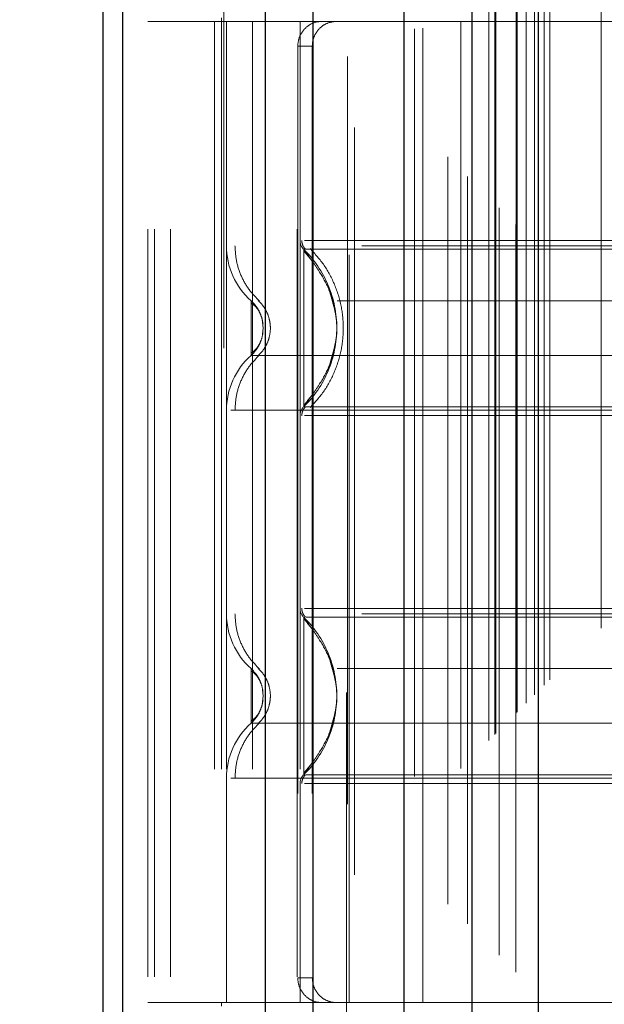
# Model space of a CAD drawing. Header units: inches. Extents: x 0.2 to 10.7, y 0.2 to 7.9.
# Tile 53 of 105: x 3.0187 to 3.0968, y 4.3065 to 4.4382. Entities that reach past the tile are written whole.
import ezdxf

# ---------------------------------------------------------------- set-up
doc = ezdxf.new("R2010")
doc.units = ezdxf.units.IN
doc.header["$MEASUREMENT"] = 0
doc.linetypes.add('HIDDEN', pattern=[0.07500000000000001, 0.05, -0.025])
doc.layers.add('DIMENSIONS', color=140, linetype='Continuous')
doc.styles.add('SLDTEXTSTYLE0', font='TXT', dxfattribs={"width": 0.7})
doc.dimstyles.new('SLDDIMSTYLE0', dxfattribs={"dimtxt": 0.0849609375, "dimasz": 0.13, "dimexe": 0, "dimexo": 0.0625, "dimgap": 0.021240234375, "dimtad": 0, "dimtih": 1, "dimtoh": 1, "dimlfac": 12, "dimrnd": 1e-09, "dimzin": 12, "dimdsep": 46, "dimtxsty": 'SLDTEXTSTYLE0', "dimsah": 1, "dimcen": 0.09, "dimadec": 0, "dimazin": 3, "dimtfac": 1, "dimtofl": 0, "dimtmove": 0, "dimatfit": 3, "dimfxl": 0, "dimfrac": 2, "dimtolj": 1, "dimtzin": 12, "dimarcsym": 0})

# ---------------------------------------------------------------- blocks, each defined once
blk = doc.blocks.new('_D_1')
at = {"layer": 'DIMENSIONS'}
for p, q in [((3.267523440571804, 4.623208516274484), (2.595010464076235, 4.623208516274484)), ((2.720010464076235, 4.623208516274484), (2.720010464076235, 4.082856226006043)), ((2.558436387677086, 3.928805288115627), (2.529906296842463, 3.928805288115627)), ((2.529906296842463, 3.928805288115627), (2.529906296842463, 3.793774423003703)), ((2.881584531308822, 3.928805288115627), (2.910114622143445, 3.928805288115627)), ((2.910114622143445, 3.928805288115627), (2.910114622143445, 3.793774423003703)), ((2.529906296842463, 3.793774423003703), (2.558436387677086, 3.793774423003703)), ((2.910114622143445, 3.793774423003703), (2.881584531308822, 3.793774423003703)), ((2.720010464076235, 3.132930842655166), (2.720010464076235, 3.774754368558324)), ((3.267523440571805, 3.132930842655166), (2.595010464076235, 3.132930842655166))]:
    blk.add_line(p, q, dxfattribs=at)
for points in [[(2.720010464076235, 4.623208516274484), (2.700010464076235, 4.493208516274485), (2.740010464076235, 4.493208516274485)], [(2.720010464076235, 3.132930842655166), (2.740010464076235, 3.262930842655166), (2.700010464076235, 3.262930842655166)]]:
    blk.add_solid(points, dxfattribs=at)
at = {"layer": 'DIMENSIONS', "char_height": 0.08333333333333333, "attachment_point": 1, "style": 'SLDTEXTSTYLE0'}
for s, insert in [('17.88', (2.558436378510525, 4.055247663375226)), ('454.2', (2.558436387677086, 3.901196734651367))]:
    blk.add_mtext(s, dxfattribs=dict(at, insert=insert))

msp = doc.modelspace()

# ---------------------------------------------------------------- linework, layer by layer
at = {"color": 7, "linetype": 'HIDDEN', "lineweight": 18}
for p, q in [((3.038807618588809, 2.910161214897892), (3.038807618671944, 5.22906049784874)), ((3.035807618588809, 2.910161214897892), (3.035807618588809, 4.855308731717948)), ((3.036686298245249, 2.910161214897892), (3.036686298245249, 4.854810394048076)), ((3.038807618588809, 2.910161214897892), (3.038807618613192, 4.853812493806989)), ((3.055762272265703, 2.910161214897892), (3.055762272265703, 4.845836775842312)), ((3.057883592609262, 2.910161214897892), (3.057883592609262, 4.845577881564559)), ((3.062505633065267, 4.833255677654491), (3.062505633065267, 2.922880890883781)), ((3.063429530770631, 2.923795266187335), (3.063429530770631, 4.832344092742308)), ((3.075932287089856, 4.819873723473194), (3.075932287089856, 2.936265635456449)), ((3.07143265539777, 2.936958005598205), (3.07143265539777, 4.819181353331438)), ((3.072565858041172, 2.937064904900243), (3.072565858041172, 4.8190744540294)), ((3.07763451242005, 2.938000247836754), (3.07763451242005, 4.818139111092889)), ((3.078539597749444, 4.817233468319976), (3.078539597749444, 2.938903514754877)), ((3.081384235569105, 2.941749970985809), (3.081384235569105, 4.814389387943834)), ((3.082198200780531, 2.942563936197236), (3.082198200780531, 4.813575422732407)), ((3.082347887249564, 2.942713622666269), (3.082347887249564, 4.813425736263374)), ((3.082755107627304, 4.813027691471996), (3.082755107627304, 2.943123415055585)), ((3.085016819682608, 4.810789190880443), (3.085016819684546, 2.945350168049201)), ((3.085047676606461, 2.945411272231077), (3.085047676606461, 4.81072959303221)), ((3.085181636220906, 2.94554737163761), (3.085181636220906, 4.810591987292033)), ((3.086375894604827, 2.946744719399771), (3.086375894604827, 4.809393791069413)), ((3.087500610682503, 2.947866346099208), (3.087500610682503, 4.808273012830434)), ((3.087971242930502, 4.807844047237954), (3.087971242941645, 2.948295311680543)), ((3.088802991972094, 2.949168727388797), (3.088802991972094, 4.806970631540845)), ((3.0895337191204, 2.949899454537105), (3.0895337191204, 4.806239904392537)), ((3.096417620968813, 2.956783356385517), (3.096417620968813, 4.799356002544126)), ((3.04597822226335, 4.494265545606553), (3.04597822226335, 4.248202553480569)), ((3.062382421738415, 4.248202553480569), (3.062382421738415, 4.494265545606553)), ((3.072553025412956, 4.437953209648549), (3.035807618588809, 4.437953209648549)), ((3.044715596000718, 4.437953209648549), (3.044715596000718, 4.306719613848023)), ((3.045650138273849, 4.4384453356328), (3.045650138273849, 4.437953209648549)), ((3.045650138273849, 4.437953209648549), (3.045650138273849, 4.306719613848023)), ((3.046306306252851, 4.437953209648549), (3.046306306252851, 4.306719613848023)), ((3.046306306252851, 4.437953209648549), (3.04630630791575, 4.407946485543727)), ((3.049785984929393, 4.437953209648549), (3.049785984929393, 4.306719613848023)), ((3.05614882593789, 4.437953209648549), (3.05614882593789, 4.306719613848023)), ((3.05614882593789, 4.437953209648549), (3.056148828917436, 4.40865717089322)), ((3.062710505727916, 4.306719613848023), (3.062710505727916, 4.437953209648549)), ((3.154574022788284, 4.437953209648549), (3.072553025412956, 4.437953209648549)), ((3.072553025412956, 4.306719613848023), (3.072553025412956, 4.437953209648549)), ((3.055855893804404, 4.434672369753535), (3.055855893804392, 4.310000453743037)), ((3.057789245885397, 4.434672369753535), (3.055855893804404, 4.434672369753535)), ((3.057789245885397, 4.434672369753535), (3.057789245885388, 4.310000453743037)), ((3.057482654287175, 4.40623624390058), (3.056639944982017, 4.407486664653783)), ((3.051226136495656, 4.396942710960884), (3.05113744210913, 4.397759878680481)), ((3.051227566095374, 4.396942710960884), (3.051140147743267, 4.39774666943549)), ((3.051137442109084, 4.396125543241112), (3.051226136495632, 4.396942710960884)), ((3.051140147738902, 4.396138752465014), (3.051227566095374, 4.396942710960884)), ((3.056639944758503, 4.386398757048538), (3.057482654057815, 4.387649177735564)), ((3.046880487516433, 4.385938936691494), (3.164416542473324, 4.385938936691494)), ((3.056639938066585, 4.358274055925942), (3.057481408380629, 4.357025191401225)), ((3.051227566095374, 4.347730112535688), (3.051140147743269, 4.34853407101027)), ((3.051140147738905, 4.346926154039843), (3.051227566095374, 4.347730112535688)), ((3.057481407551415, 4.338435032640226), (3.056639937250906, 4.337186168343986)), ((3.046306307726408, 4.336726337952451), (3.046306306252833, 4.306719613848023)), ((3.05614882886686, 4.336015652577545), (3.056148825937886, 4.306719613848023)), ((3.055855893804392, 4.310000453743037), (3.057789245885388, 4.310000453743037)), ((3.072553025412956, 4.306719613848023), (3.035807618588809, 4.306719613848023)), ((3.045650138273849, 4.306719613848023), (3.045650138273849, 4.306227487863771)), ((3.154574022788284, 4.306719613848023), (3.072553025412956, 4.306719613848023))]:
    msp.add_line(p, q, dxfattribs=at)
at = {"color": 7, "linetype": 'Continuous', "lineweight": 25}
for p, q in [((3.029807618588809, 2.910161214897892), (3.029807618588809, 4.855990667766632)), ((3.03244365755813, 2.910161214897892), (3.03244365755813, 4.854810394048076)), ((3.051519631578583, 2.910161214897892), (3.051519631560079, 4.845836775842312)), ((3.057883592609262, 2.910161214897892), (3.057883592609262, 4.845577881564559)), ((3.070023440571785, 4.819873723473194), (3.070023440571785, 2.936265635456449)), ((3.079107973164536, 4.810789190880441), (3.079107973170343, 2.945350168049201)), ((3.087971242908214, 4.807844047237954), (3.087971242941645, 2.948295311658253))]:
    msp.add_line(p, q, dxfattribs=at)
at = {"color": 7, "linetype": 'HIDDEN', "lineweight": 18}
for centre, radius, start, end in [((3.05614882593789, 4.407946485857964), 0.009842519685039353, 180.000000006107, 228.2366022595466), ((3.057789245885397, 4.408657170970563), 0.001640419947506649, 180.0000000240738, 225.523727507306), ((3.05614882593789, 4.385938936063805), 0.009842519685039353, 131.7633977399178, 180), ((3.057789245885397, 4.385228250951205), 0.001640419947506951, 134.476272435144, 180), ((3.057789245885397, 4.359444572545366), 0.001640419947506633, 180.0000000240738, 225.5237275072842), ((3.05614882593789, 4.358733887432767), 0.009842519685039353, 180.0000000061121, 228.2366022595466), ((3.05614882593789, 4.336726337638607), 0.009842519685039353, 131.7633977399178, 180), ((3.057789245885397, 4.336015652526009), 0.001640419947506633, 134.4762724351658, 180)]:
    msp.add_arc(centre, radius, start, end, dxfattribs=at)
for points, knots in [([(3.058943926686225, 4.437953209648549), (3.058578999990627, 4.437953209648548), (3.058199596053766, 4.437877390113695), (3.057464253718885, 4.43756276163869), (3.057112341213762, 4.437323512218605), (3.05651866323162, 4.436718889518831), (3.05627364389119, 4.436349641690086), (3.055943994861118, 4.435549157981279), (3.055855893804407, 4.435112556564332), (3.055855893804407, 4.434672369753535)], [0, 0, 0, 0, 0.25, 0.25, 0.5, 0.5, 0.75, 0.75, 1, 1, 1, 1]), ([(3.057789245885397, 4.434672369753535), (3.057789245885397, 4.43510703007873), (3.057873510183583, 4.435533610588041), (3.058197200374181, 4.436329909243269), (3.058436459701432, 4.436694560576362), (3.059026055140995, 4.437299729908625), (3.05938069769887, 4.43754341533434), (3.060136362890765, 4.437868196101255), (3.060544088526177, 4.437953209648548), (3.060948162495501, 4.437953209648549)], [0, 0, 0, 0, 0.25, 0.25, 0.5, 0.5, 0.75, 0.75, 1, 1, 1, 1]), ([(3.164416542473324, 4.407946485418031), (3.164196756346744, 4.407946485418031), (3.163757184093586, 4.407946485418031), (3.160245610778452, 4.407946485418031), (3.154787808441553, 4.40794648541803), (3.147386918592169, 4.407946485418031), (3.138382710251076, 4.40794648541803), (3.128106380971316, 4.407946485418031), (3.116956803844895, 4.40794648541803), (3.105361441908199, 4.407946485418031), (3.093765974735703, 4.40794648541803), (3.082616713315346, 4.407946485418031), (3.072339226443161, 4.407946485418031), (3.063339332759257, 4.40794648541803), (3.055922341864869, 4.407946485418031), (3.050524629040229, 4.407946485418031), (3.047418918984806, 4.407946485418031), (3.047014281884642, 4.407946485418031), (3.046880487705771, 4.407946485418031)], [0, 0, 0, 0, 0.06454114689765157, 0.1290822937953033, 0.1936234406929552, 0.2581645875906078, 0.3227057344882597, 0.3872468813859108, 0.4517880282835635, 0.5163291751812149, 0.5808703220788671, 0.6454114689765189, 0.7099526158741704, 0.774493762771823, 0.8390349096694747, 0.9035760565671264, 0.9681172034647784, 1, 1, 1, 1]), ([(3.047446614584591, 4.407946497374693), (3.047487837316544, 4.407259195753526), (3.047571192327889, 4.405869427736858), (3.048239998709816, 4.403874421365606), (3.049262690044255, 4.402042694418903), (3.050228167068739, 4.401059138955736), (3.050705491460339, 4.400572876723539)], [0, 0, 0, 0, 0.2473384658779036, 0.5001342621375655, 0.7528702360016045, 1, 1, 1, 1]), ([(3.056386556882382, 4.408664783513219), (3.056391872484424, 4.408555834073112), (3.056402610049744, 4.408335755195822), (3.056506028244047, 4.408019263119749), (3.056658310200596, 4.407723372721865), (3.056807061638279, 4.407561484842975), (3.056880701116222, 4.407481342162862)], [0, 0, 0, 0, 0.2475219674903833, 0.4999966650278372, 0.7524730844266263, 1, 1, 1, 1]), ([(3.153999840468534, 4.408657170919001), (3.153906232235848, 4.408657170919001), (3.153574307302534, 4.408657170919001), (3.151047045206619, 4.408657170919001), (3.146563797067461, 4.408657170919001), (3.140378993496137, 4.408657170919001), (3.13288014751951, 4.408657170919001), (3.124315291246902, 4.408657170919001), (3.115024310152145, 4.408657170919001), (3.105361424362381, 4.408657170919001), (3.095698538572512, 4.408657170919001), (3.086407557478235, 4.408657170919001), (3.077842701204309, 4.408657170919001), (3.070343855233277, 4.408657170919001), (3.064159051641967, 4.408657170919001), (3.059675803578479, 4.408657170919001), (3.057148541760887, 4.408657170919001), (3.056816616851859, 4.408657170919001), (3.056723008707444, 4.408657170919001)], [0, 0, 0, 0, 0.02656569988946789, 0.09419917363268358, 0.1618326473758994, 0.2294661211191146, 0.2970995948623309, 0.3647330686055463, 0.4323665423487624, 0.5000000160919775, 0.5676334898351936, 0.6352669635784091, 0.7029004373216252, 0.7705339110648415, 0.8381673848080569, 0.9058008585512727, 0.9734343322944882, 1, 1, 1, 1]), ([(3.057494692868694, 4.407584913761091), (3.0581565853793, 4.406857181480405), (3.059480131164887, 4.405401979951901), (3.060854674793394, 4.402752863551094), (3.061731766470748, 4.399911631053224), (3.062033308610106, 4.396942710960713), (3.061731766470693, 4.393973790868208), (3.06085467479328, 4.391132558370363), (3.059480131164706, 4.388483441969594), (3.058156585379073, 4.387028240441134), (3.057494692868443, 4.38630050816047)], [0, 0, 0, 0, 0.1250857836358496, 0.25012635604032, 0.3751554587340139, 0.5000000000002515, 0.6248445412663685, 0.7498736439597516, 0.8749142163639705, 0.9999999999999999, 0.9999999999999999, 0.9999999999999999, 0.9999999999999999]), ([(3.154082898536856, 4.407486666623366), (3.154090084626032, 4.407486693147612), (3.152811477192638, 4.407486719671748), (3.147935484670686, 4.407486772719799), (3.144322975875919, 4.407486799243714), (3.135300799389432, 4.407486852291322), (3.129897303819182, 4.407486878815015), (3.11811499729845, 4.40748693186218), (3.111738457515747, 4.407486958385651), (3.098984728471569, 4.407487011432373), (3.092607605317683, 4.407487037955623), (3.080826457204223, 4.407487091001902), (3.075421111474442, 4.40748711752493), (3.066400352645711, 4.407487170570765), (3.062787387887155, 4.407487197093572), (3.057911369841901, 4.407487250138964), (3.056629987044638, 4.407487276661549), (3.056640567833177, 4.407487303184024)], [0, 0, 0, 0, 0.125, 0.125, 0.25, 0.25, 0.375, 0.375, 0.5, 0.5, 0.625, 0.625, 0.75, 0.75, 0.875, 0.875, 1, 1, 1, 1]), ([(3.056639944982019, 4.407486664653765), (3.056639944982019, 4.407514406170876), (3.056639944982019, 4.405764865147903), (3.056639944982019, 4.401082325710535), (3.056639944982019, 4.396942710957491), (3.056639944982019, 4.392803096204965), (3.056639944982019, 4.388120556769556), (3.056639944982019, 4.386371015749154), (3.056639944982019, 4.386398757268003)], [6.283185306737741, 6.283185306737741, 6.283185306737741, 6.283185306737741, 7.068583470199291, 7.46128255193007, 7.85398163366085, 8.24668071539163, 8.6393797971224, 9.42477796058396, 9.42477796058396, 9.42477796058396, 9.42477796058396]), ([(3.060993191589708, 4.398418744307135), (3.060763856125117, 4.399624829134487), (3.060377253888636, 4.40165798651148), (3.059000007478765, 4.404097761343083), (3.057787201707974, 4.405917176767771), (3.0570398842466, 4.406806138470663), (3.056639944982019, 4.40728188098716)], [0, 0, 0, 0, 0.390326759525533, 0.6579932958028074, 0.816969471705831, 1, 1, 1, 1]), ([(3.060017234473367, 4.391809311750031), (3.06054146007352, 4.393520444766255), (3.061589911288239, 4.396942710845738), (3.060541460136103, 4.400364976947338), (3.06001723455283, 4.402076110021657)], [0, 0, 0, 0, 0.499999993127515, 1, 1, 1, 1]), ([(3.161130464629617, 4.400604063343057), (3.161139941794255, 4.400604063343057), (3.157861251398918, 4.400604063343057), (3.145184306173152, 4.400604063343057), (3.12752175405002, 4.400604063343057), (3.105361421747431, 4.400604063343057), (3.083201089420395, 4.400604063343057), (3.065538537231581, 4.400604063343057), (3.052861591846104, 4.400604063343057), (3.049582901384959, 4.400604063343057), (3.049592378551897, 4.400604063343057)], [4.712414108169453, 4.712414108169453, 4.712414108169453, 4.712414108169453, 5.15721612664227, 5.4883921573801, 5.8858033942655, 6.2832146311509, 6.68062586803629, 7.07803710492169, 7.40921313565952, 7.854015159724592, 7.854015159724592, 7.854015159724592, 7.854015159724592]), ([(3.050683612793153, 4.399137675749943), (3.050559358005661, 4.399378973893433), (3.050277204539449, 4.399926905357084), (3.049838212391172, 4.400361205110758), (3.049592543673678, 4.400604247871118)], [0, 0, 0, 0, 0.4403801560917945, 1, 1, 1, 1]), ([(3.049593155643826, 4.400604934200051), (3.049593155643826, 4.400604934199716), (3.049593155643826, 4.400509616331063), (3.049593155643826, 4.400142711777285), (3.049593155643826, 4.399871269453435), (3.049593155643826, 4.39919331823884), (3.049593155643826, 4.39878707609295), (3.049593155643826, 4.397901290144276), (3.049593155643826, 4.397422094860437), (3.049593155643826, 4.396463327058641), (3.049593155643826, 4.395984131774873), (3.049593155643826, 4.395098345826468), (3.049593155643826, 4.394692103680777), (3.049593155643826, 4.39401415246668), (3.049593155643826, 4.393742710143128), (3.049593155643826, 4.393375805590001), (3.049593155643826, 4.3932804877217), (3.049593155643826, 4.393280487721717)], [0, 0, 0, 0, 0.125, 0.125, 0.25, 0.25, 0.375, 0.375, 0.5, 0.5, 0.625, 0.625, 0.75, 0.75, 0.875, 0.875, 1, 1, 1, 1]), ([(3.050905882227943, 4.39860697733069), (3.050871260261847, 4.398720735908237), (3.050736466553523, 4.399163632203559), (3.050310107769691, 4.399865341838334), (3.049831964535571, 4.40035858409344), (3.049593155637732, 4.400604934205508)], [0, 0, 0, 0, 0.1474872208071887, 0.5742120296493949, 1, 1, 1, 1]), ([(3.051199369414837, 4.397457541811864), (3.051150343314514, 4.397755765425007), (3.051051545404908, 4.398356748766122), (3.050700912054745, 4.399162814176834), (3.050225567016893, 4.39985652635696), (3.0498054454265, 4.400163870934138), (3.049593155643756, 4.40031917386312)], [0, 0, 0, 0, 0.243577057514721, 0.4908590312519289, 0.7427282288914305, 1, 1, 1, 1]), ([(3.050541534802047, 4.4006369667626), (3.050783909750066, 4.400391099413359), (3.051269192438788, 4.399898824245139), (3.051778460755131, 4.398980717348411), (3.052106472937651, 4.397987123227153), (3.052220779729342, 4.396942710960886), (3.052106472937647, 4.395898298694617), (3.051778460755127, 4.39490470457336), (3.051269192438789, 4.393986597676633), (3.050783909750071, 4.393494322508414), (3.050541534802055, 4.393248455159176)], [0, 0, 0, 0, 0.1248322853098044, 0.2499389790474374, 0.375105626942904, 0.5000000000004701, 0.6248943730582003, 0.7500610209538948, 0.8751677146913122, 0.9999999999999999, 0.9999999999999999, 0.9999999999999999, 0.9999999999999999]), ([(3.049593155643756, 4.393566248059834), (3.049805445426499, 4.393721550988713), (3.050225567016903, 4.394028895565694), (3.050700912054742, 4.394722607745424), (3.051051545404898, 4.395528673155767), (3.051150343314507, 4.396129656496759), (3.051199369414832, 4.396427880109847)], [0, 0, 0, 0, 0.2572717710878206, 0.5091409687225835, 0.7564229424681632, 1, 1, 1, 1]), ([(3.049592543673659, 4.393281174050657), (3.049838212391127, 4.393524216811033), (3.050277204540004, 4.393958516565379), (3.050559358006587, 4.394506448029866), (3.050683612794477, 4.394747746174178)], [0, 0, 0, 0, 0.5596198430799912, 1, 1, 1, 1]), ([(3.049593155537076, 4.393280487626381), (3.049831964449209, 4.393526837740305), (3.05031010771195, 4.394020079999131), (3.050736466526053, 4.394721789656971), (3.050871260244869, 4.395164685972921), (3.050905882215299, 4.395278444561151)], [0, 0, 0, 0, 0.4257879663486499, 0.8525127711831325, 1, 1, 1, 1]), ([(3.056639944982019, 4.386603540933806), (3.05703988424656, 4.387079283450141), (3.05778720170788, 4.387968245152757), (3.059000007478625, 4.389787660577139), (3.06037725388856, 4.392227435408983), (3.060763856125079, 4.394260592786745), (3.060993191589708, 4.395466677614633)], [0, 0, 0, 0, 0.1830305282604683, 0.3420067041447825, 0.6096732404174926, 1, 1, 1, 1]), ([(3.050705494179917, 4.393312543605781), (3.050228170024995, 4.392826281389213), (3.049262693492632, 4.391842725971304), (3.048240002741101, 4.390010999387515), (3.047571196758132, 4.388015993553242), (3.047487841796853, 4.386626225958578), (3.047446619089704, 4.385938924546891)], [0, 0, 0, 0, 0.2471297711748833, 0.4998657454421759, 0.7526615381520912, 1, 1, 1, 1]), ([(3.049592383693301, 4.393281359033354), (3.049582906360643, 4.393281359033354), (3.052861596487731, 4.393281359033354), (3.065538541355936, 4.393281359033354), (3.083201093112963, 4.393281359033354), (3.105361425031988, 4.393281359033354), (3.127521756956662, 4.393281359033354), (3.145184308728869, 4.393281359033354), (3.157861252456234, 4.393281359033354), (3.161139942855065, 4.393281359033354), (3.161130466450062, 4.393281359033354)], [4.712364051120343, 4.712364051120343, 4.712364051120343, 4.712364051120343, 5.15716607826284, 5.488342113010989, 5.885753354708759, 6.28316459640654, 6.68057583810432, 7.077987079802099, 7.40916311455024, 7.853965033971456, 7.853965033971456, 7.853965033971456, 7.853965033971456]), ([(3.056880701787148, 4.386404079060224), (3.056807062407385, 4.386323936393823), (3.056658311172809, 4.386162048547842), (3.056506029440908, 4.385866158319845), (3.056402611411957, 4.385549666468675), (3.05639187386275, 4.385329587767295), (3.056386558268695, 4.38522063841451)], [0, 0, 0, 0, 0.2475269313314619, 0.5000033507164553, 0.7524780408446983, 1, 1, 1, 1]), ([(3.056640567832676, 4.386398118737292), (3.056629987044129, 4.386398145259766), (3.057911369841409, 4.386398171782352), (3.06278738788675, 4.386398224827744), (3.066400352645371, 4.386398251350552), (3.075421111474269, 4.386398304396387), (3.08082645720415, 4.386398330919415), (3.092607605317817, 4.386398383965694), (3.098984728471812, 4.386398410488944), (3.111738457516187, 4.386398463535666), (3.118114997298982, 4.386398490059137), (3.129897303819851, 4.386398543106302), (3.13530079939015, 4.386398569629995), (3.144322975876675, 4.386398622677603), (3.147935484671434, 4.386398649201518), (3.152811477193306, 4.386398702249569), (3.154090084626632, 4.386398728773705), (3.154082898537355, 4.386398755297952)], [0, 0, 0, 0, 0.125, 0.125, 0.25, 0.25, 0.375, 0.375, 0.5, 0.5, 0.625, 0.625, 0.75, 0.75, 0.875, 0.875, 1, 1, 1, 1]), ([(3.056723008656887, 4.385228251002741), (3.056816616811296, 4.385228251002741), (3.057148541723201, 4.385228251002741), (3.059675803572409, 4.385228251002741), (3.064159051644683, 4.385228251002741), (3.070343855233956, 4.385228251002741), (3.077842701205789, 4.385228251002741), (3.086407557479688, 4.385228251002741), (3.095698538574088, 4.385228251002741), (3.105361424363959, 4.385228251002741), (3.115024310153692, 4.385228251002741), (3.124315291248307, 4.385228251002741), (3.132880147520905, 4.385228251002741), (3.140378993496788, 4.385228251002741), (3.146563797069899, 4.385228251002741), (3.151047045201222, 4.385228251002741), (3.153574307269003, 4.385228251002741), (3.153906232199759, 4.385228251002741), (3.153999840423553, 4.385228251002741)], [0, 0, 0, 0, 0.0265656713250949, 0.09419914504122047, 0.1618326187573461, 0.2294660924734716, 0.2970995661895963, 0.3647330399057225, 0.4323665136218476, 0.4999999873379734, 0.5676334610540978, 0.6352669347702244, 0.7029004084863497, 0.7705338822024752, 0.8381673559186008, 0.9058008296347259, 0.9734343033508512, 1, 1, 1, 1]), ([(3.056386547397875, 4.359452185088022), (3.056391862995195, 4.359343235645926), (3.05640260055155, 4.359123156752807), (3.056506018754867, 4.358806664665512), (3.056658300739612, 4.358510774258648), (3.056807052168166, 4.358348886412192), (3.05688069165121, 4.358268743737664)], [0, 0, 0, 0, 0.2475219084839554, 0.4999965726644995, 0.7524730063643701, 1, 1, 1, 1]), ([(3.153999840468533, 4.359444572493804), (3.153906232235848, 4.359444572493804), (3.153574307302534, 4.359444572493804), (3.151047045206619, 4.359444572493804), (3.14656379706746, 4.359444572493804), (3.140378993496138, 4.359444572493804), (3.13288014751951, 4.359444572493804), (3.124315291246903, 4.359444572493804), (3.115024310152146, 4.359444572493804), (3.105361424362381, 4.359444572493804), (3.095698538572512, 4.359444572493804), (3.086407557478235, 4.359444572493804), (3.077842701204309, 4.359444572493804), (3.070343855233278, 4.359444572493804), (3.064159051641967, 4.359444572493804), (3.059675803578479, 4.359444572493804), (3.057148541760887, 4.359444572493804), (3.056816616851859, 4.359444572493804), (3.056723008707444, 4.359444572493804)], [0, 0, 0, 0, 0.02656569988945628, 0.09419917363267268, 0.1618326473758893, 0.2294661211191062, 0.2970995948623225, 0.3647330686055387, 0.4323665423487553, 0.500000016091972, 0.5676334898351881, 0.635266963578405, 0.702900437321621, 0.7705339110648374, 0.8381673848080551, 0.9058008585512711, 0.9734343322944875, 1, 1, 1, 1]), ([(3.164416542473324, 4.358733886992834), (3.16419675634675, 4.358733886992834), (3.163757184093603, 4.358733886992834), (3.160245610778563, 4.358733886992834), (3.154787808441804, 4.358733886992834), (3.147386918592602, 4.358733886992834), (3.138382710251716, 4.358733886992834), (3.128106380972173, 4.358733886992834), (3.11695680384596, 4.358733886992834), (3.105361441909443, 4.358733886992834), (3.093765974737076, 4.358733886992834), (3.082616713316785, 4.358733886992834), (3.072339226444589, 4.358733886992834), (3.063339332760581, 4.358733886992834), (3.055922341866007, 4.358733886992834), (3.050524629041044, 4.358733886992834), (3.047418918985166, 4.358733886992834), (3.047014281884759, 4.358733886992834), (3.046880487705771, 4.358733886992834)], [0, 0, 0, 0, 0.06454114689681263, 0.1290822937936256, 0.1936234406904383, 0.258164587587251, 0.3227057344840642, 0.3872468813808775, 0.4517880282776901, 0.5163291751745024, 0.5808703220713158, 0.6454114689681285, 0.7099526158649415, 0.7744937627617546, 0.8390349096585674, 0.9035760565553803, 0.9681172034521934, 1, 1, 1, 1]), ([(3.047446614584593, 4.358733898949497), (3.047487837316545, 4.35804659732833), (3.047571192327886, 4.356656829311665), (3.04823999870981, 4.354661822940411), (3.049262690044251, 4.352830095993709), (3.050228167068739, 4.351846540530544), (3.050705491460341, 4.351360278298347)], [0, 0, 0, 0, 0.2473384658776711, 0.5001342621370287, 0.7528702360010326, 1, 1, 1, 1]), ([(3.056639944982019, 4.358274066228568), (3.056639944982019, 4.358301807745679), (3.056639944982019, 4.356552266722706), (3.056639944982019, 4.351869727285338), (3.056639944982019, 4.347730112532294), (3.056639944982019, 4.343590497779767), (3.056639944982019, 4.338907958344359), (3.056639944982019, 4.337158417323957), (3.056639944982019, 4.337186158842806)], [6.283185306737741, 6.283185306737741, 6.283185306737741, 6.283185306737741, 7.068583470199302, 7.461282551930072, 7.853981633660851, 8.24668071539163, 8.63937979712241, 9.42477796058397, 9.42477796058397, 9.42477796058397, 9.42477796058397]), ([(3.060993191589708, 4.349206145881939), (3.060763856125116, 4.35041223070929), (3.060377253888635, 4.352445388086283), (3.059000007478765, 4.354885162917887), (3.057787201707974, 4.356704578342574), (3.0570398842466, 4.357593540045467), (3.056639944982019, 4.358069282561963)], [0, 0, 0, 0, 0.3903267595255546, 0.6579932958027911, 0.8169694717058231, 1, 1, 1, 1]), ([(3.153763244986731, 4.358274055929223), (3.153732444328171, 4.358274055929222), (3.153566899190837, 4.358274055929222), (3.152191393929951, 4.358274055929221), (3.149267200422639, 4.358274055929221), (3.144400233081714, 4.358274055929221), (3.137438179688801, 4.35827405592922), (3.128305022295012, 4.35827405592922), (3.117358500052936, 4.358274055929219), (3.105361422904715, 4.358274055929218), (3.093364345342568, 4.358274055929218), (3.082417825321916, 4.358274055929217), (3.073284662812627, 4.358274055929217), (3.066322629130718, 4.358274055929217), (3.061455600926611, 4.358274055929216), (3.058531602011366, 4.358274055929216), (3.057156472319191, 4.358274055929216), (3.056990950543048, 4.358274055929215), (3.05696031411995, 4.358274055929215)], [0, 0, 0, 0, 0.01170879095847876, 0.06293155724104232, 0.1206490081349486, 0.1851790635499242, 0.2564308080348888, 0.3337141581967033, 0.415615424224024, 0.5000373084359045, 0.5844591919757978, 0.6663604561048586, 0.7436438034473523, 0.8148955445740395, 0.8794255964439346, 0.9371430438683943, 0.9883658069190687, 1, 1, 1, 1]), ([(3.060016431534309, 4.35286501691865), (3.060541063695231, 4.351153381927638), (3.061590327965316, 4.347730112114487), (3.060541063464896, 4.344306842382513), (3.060016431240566, 4.342595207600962)], [0, 0, 0, 0, 0.5000000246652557, 1, 1, 1, 1]), ([(3.161130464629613, 4.351391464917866), (3.161139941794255, 4.351391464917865), (3.157861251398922, 4.351391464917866), (3.14518430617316, 4.351391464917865), (3.127521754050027, 4.351391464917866), (3.105361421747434, 4.351391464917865), (3.083201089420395, 4.351391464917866), (3.065538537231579, 4.351391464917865), (3.052861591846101, 4.351391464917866), (3.04958290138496, 4.351391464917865), (3.049592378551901, 4.351391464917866)], [4.712414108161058, 4.712414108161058, 4.712414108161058, 4.712414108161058, 5.15721612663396, 5.48839215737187, 5.88580339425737, 6.28321463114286, 6.68062586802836, 7.07803710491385, 7.40921313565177, 7.854015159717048, 7.854015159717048, 7.854015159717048, 7.854015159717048]), ([(3.049593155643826, 4.351392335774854), (3.049593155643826, 4.351392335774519), (3.049593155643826, 4.351297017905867), (3.049593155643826, 4.350930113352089), (3.049593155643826, 4.350658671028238), (3.049593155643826, 4.349980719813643), (3.049593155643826, 4.349574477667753), (3.049593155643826, 4.348688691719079), (3.049593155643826, 4.348209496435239), (3.049593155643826, 4.347250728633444), (3.049593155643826, 4.346771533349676), (3.049593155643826, 4.345885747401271), (3.049593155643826, 4.34547950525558), (3.049593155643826, 4.344801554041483), (3.049593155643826, 4.344530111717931), (3.049593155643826, 4.344163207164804), (3.049593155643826, 4.344067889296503), (3.049593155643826, 4.34406788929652)], [0, 0, 0, 0, 0.125, 0.125, 0.25, 0.25, 0.375, 0.375, 0.5, 0.5, 0.625, 0.625, 0.75, 0.75, 0.875, 0.875, 1, 1, 1, 1]), ([(3.050905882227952, 4.349394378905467), (3.050871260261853, 4.349508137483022), (3.050736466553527, 4.349951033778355), (3.050310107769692, 4.350652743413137), (3.049831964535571, 4.351145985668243), (3.049593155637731, 4.35139233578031)], [0, 0, 0, 0, 0.1474872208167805, 0.5742120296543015, 1, 1, 1, 1]), ([(3.051199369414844, 4.348244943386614), (3.051150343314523, 4.348543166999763), (3.051051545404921, 4.349144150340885), (3.050700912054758, 4.349950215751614), (3.050225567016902, 4.350643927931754), (3.049805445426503, 4.350951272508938), (3.049593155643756, 4.351106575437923)], [0, 0, 0, 0, 0.2435770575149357, 0.4908590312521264, 0.7427282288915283, 0.9999999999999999, 0.9999999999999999, 0.9999999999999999, 0.9999999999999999]), ([(3.050541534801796, 4.3514243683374), (3.050783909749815, 4.35117850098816), (3.051269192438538, 4.350686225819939), (3.051778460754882, 4.349768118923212), (3.052106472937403, 4.348774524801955), (3.052220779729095, 4.347730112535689), (3.052106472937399, 4.346685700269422), (3.051778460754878, 4.345692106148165), (3.051269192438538, 4.344773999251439), (3.050783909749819, 4.344281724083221), (3.050541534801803, 4.344035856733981)], [0, 0, 0, 0, 0.1248322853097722, 0.2499389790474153, 0.3751056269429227, 0.5000000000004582, 0.6248943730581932, 0.7500610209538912, 0.8751677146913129, 1, 1, 1, 1]), ([(3.049593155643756, 4.344353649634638), (3.049805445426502, 4.344508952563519), (3.050225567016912, 4.344816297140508), (3.050700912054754, 4.34551000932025), (3.051051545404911, 4.346316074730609), (3.051150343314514, 4.346917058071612), (3.051199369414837, 4.347215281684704)], [0, 0, 0, 0, 0.2572717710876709, 0.5091409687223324, 0.7564229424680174, 1, 1, 1, 1]), ([(3.049593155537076, 4.344067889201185), (3.049831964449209, 4.344314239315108), (3.050310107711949, 4.344807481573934), (3.050736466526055, 4.34550919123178), (3.050871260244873, 4.345952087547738), (3.050905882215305, 4.346065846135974)], [0, 0, 0, 0, 0.4257879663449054, 0.8525127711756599, 1, 1, 1, 1]), ([(3.056639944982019, 4.33739094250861), (3.05703988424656, 4.337866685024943), (3.05778720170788, 4.338755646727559), (3.059000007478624, 4.340575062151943), (3.060377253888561, 4.343014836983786), (3.060763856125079, 4.345047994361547), (3.060993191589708, 4.346254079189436)], [0, 0, 0, 0, 0.1830305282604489, 0.3420067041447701, 0.60967324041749, 1, 1, 1, 1]), ([(3.050705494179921, 4.344099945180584), (3.050228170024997, 4.343613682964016), (3.049262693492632, 4.342630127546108), (3.048240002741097, 4.340798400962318), (3.047571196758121, 4.338803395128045), (3.047487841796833, 4.337413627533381), (3.047446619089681, 4.336726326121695)], [0, 0, 0, 0, 0.247129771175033, 0.4998657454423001, 0.7526615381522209, 1, 1, 1, 1]), ([(3.049592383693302, 4.344068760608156), (3.049582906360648, 4.344068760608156), (3.052861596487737, 4.344068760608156), (3.065538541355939, 4.344068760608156), (3.08320109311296, 4.344068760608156), (3.105361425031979, 4.344068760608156), (3.127521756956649, 4.344068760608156), (3.145184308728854, 4.344068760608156), (3.157861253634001, 4.344068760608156), (3.161139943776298, 4.344068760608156), (3.161130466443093, 4.344068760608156)], [4.712364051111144, 4.712364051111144, 4.712364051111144, 4.712364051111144, 5.157166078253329, 5.4883421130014, 5.88575335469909, 6.28316459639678, 6.680575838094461, 7.07798707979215, 7.409163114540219, 7.853965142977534, 7.853965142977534, 7.853965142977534, 7.853965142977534]), ([(3.046880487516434, 4.336726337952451), (3.047014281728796, 4.336726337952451), (3.047418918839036, 4.336726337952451), (3.050524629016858, 4.336726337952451), (3.055922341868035, 4.336726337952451), (3.063339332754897, 4.336726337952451), (3.072339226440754, 4.336726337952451), (3.082616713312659, 4.336726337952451), (3.093765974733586, 4.336726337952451), (3.105361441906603, 4.336726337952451), (3.116956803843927, 4.336726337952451), (3.128106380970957, 4.336726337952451), (3.138382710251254, 4.336726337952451), (3.147386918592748, 4.336726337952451), (3.154787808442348, 4.336726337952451), (3.160245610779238, 4.336726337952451), (3.163757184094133, 4.336726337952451), (3.164196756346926, 4.336726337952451), (3.164416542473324, 4.336726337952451)], [0, 0, 0, 0, 0.03188280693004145, 0.09642395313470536, 0.1609650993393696, 0.2255062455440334, 0.2900473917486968, 0.3545885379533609, 0.4191296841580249, 0.483670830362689, 0.5482119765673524, 0.6127531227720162, 0.6772942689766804, 0.7418354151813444, 0.8063765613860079, 0.8709177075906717, 0.9354588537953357, 1, 1, 1, 1]), ([(3.056880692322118, 4.337191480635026), (3.056807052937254, 4.337111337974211), (3.056658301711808, 4.336949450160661), (3.056506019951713, 4.336653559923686), (3.056402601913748, 4.336337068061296), (3.056391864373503, 4.336116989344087), (3.056386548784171, 4.336008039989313)], [0, 0, 0, 0, 0.2475270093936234, 0.500003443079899, 0.7524780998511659, 1, 1, 1, 1]), ([(3.056960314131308, 4.337186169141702), (3.056990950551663, 4.337186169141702), (3.057156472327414, 4.337186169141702), (3.058531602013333, 4.337186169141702), (3.061455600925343, 4.337186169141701), (3.066322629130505, 4.3371861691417), (3.073284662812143, 4.3371861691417), (3.082417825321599, 4.3371861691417), (3.093364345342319, 4.337186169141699), (3.105361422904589, 4.337186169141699), (3.117358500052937, 4.337186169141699), (3.128305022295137, 4.337186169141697), (3.13743817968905, 4.337186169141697), (3.144400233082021, 4.337186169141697), (3.149267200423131, 4.337186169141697), (3.152191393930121, 4.337186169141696), (3.153566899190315, 4.337186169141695), (3.15373244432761, 4.337186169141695), (3.153763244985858, 4.337186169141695)], [0, 0, 0, 0, 0.01163419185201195, 0.06285695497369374, 0.1205744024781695, 0.1851044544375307, 0.2563561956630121, 0.3336395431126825, 0.4155408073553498, 0.4999626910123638, 0.5843845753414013, 0.6662858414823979, 0.7435691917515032, 0.814820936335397, 0.8793509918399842, 0.937068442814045, 0.9882912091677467, 0.9999999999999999, 0.9999999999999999, 0.9999999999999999, 0.9999999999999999]), ([(3.056723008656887, 4.336015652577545), (3.056816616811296, 4.336015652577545), (3.057148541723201, 4.336015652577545), (3.059675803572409, 4.336015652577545), (3.064159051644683, 4.336015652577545), (3.070343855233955, 4.336015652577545), (3.077842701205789, 4.336015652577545), (3.086407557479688, 4.336015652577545), (3.095698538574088, 4.336015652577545), (3.105361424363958, 4.336015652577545), (3.115024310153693, 4.336015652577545), (3.124315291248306, 4.336015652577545), (3.132880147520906, 4.336015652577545), (3.140378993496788, 4.336015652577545), (3.146563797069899, 4.336015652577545), (3.151047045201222, 4.336015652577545), (3.153574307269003, 4.336015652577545), (3.153906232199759, 4.336015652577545), (3.153999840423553, 4.336015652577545)], [0, 0, 0, 0, 0.02656567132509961, 0.09419914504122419, 0.1618326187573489, 0.2294660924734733, 0.2970995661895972, 0.3647330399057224, 0.4323665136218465, 0.4999999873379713, 0.5676334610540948, 0.6352669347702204, 0.7029004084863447, 0.7705338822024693, 0.838167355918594, 0.9058008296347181, 0.9734343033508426, 1, 1, 1, 1]), ([(3.055855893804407, 4.310000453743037), (3.055855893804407, 4.309560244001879), (3.055942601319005, 4.309127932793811), (3.056273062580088, 4.308323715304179), (3.056517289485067, 4.30795579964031), (3.057110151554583, 4.307351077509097), (3.057463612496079, 4.307110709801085), (3.058195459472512, 4.306796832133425), (3.058578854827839, 4.306719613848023), (3.058943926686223, 4.306719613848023)], [0, 0, 0, 0, 0.25, 0.25, 0.5, 0.5, 0.75, 0.75, 1, 1, 1, 1]), ([(3.0609481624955, 4.306719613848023), (3.060544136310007, 4.306719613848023), (3.060141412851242, 4.306802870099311), (3.059380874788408, 4.307128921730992), (3.059027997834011, 4.3073715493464), (3.058437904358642, 4.307976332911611), (3.058197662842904, 4.308342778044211), (3.057875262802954, 4.309133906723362), (3.057789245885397, 4.309565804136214), (3.057789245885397, 4.310000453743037)], [0, 0, 0, 0, 0.25, 0.25, 0.5, 0.5, 0.75, 0.75, 1, 1, 1, 1])]:
    msp.add_open_spline(points, degree=3, knots=knots, dxfattribs=at)
for points in [[(3.061065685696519, 4.396942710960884), (3.061069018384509, 4.398901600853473), (3.060280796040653, 4.402810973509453), (3.058035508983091, 4.406115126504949), (3.056639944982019, 4.407486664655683)], [(3.056639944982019, 4.386398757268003), (3.058035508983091, 4.387770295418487), (3.060280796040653, 4.391074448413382), (3.061069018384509, 4.394983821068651), (3.061065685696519, 4.396942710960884)], [(3.061065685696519, 4.347730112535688), (3.061069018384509, 4.349689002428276), (3.060280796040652, 4.353598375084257), (3.058035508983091, 4.356902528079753), (3.056639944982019, 4.358274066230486)], [(3.056639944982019, 4.337186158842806), (3.058035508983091, 4.33855769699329), (3.060280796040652, 4.341861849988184), (3.061069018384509, 4.345771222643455), (3.061065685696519, 4.347730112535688)]]:
    msp.add_open_spline(points, degree=3, dxfattribs=at)

# ---------------------------------------------------------------- dimensions: what is measured, and where the dimension line sits
at = {"layer": 'DIMENSIONS'}
dim = msp.add_linear_dim(base=(2.720010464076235, 3.132930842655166), p1=(3.317523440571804, 4.623208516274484), p2=(3.317523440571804, 3.132930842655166), angle=90.0000000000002, dimstyle='SLDDIMSTYLE0', dxfattribs=at)
dim.commit()
dim.dimension.update_dxf_attribs({"geometry": '_D_1', "text_midpoint": (2.720010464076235, 3.928805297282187), "dimtype": 160})

doc.saveas('drawing.dxf')
